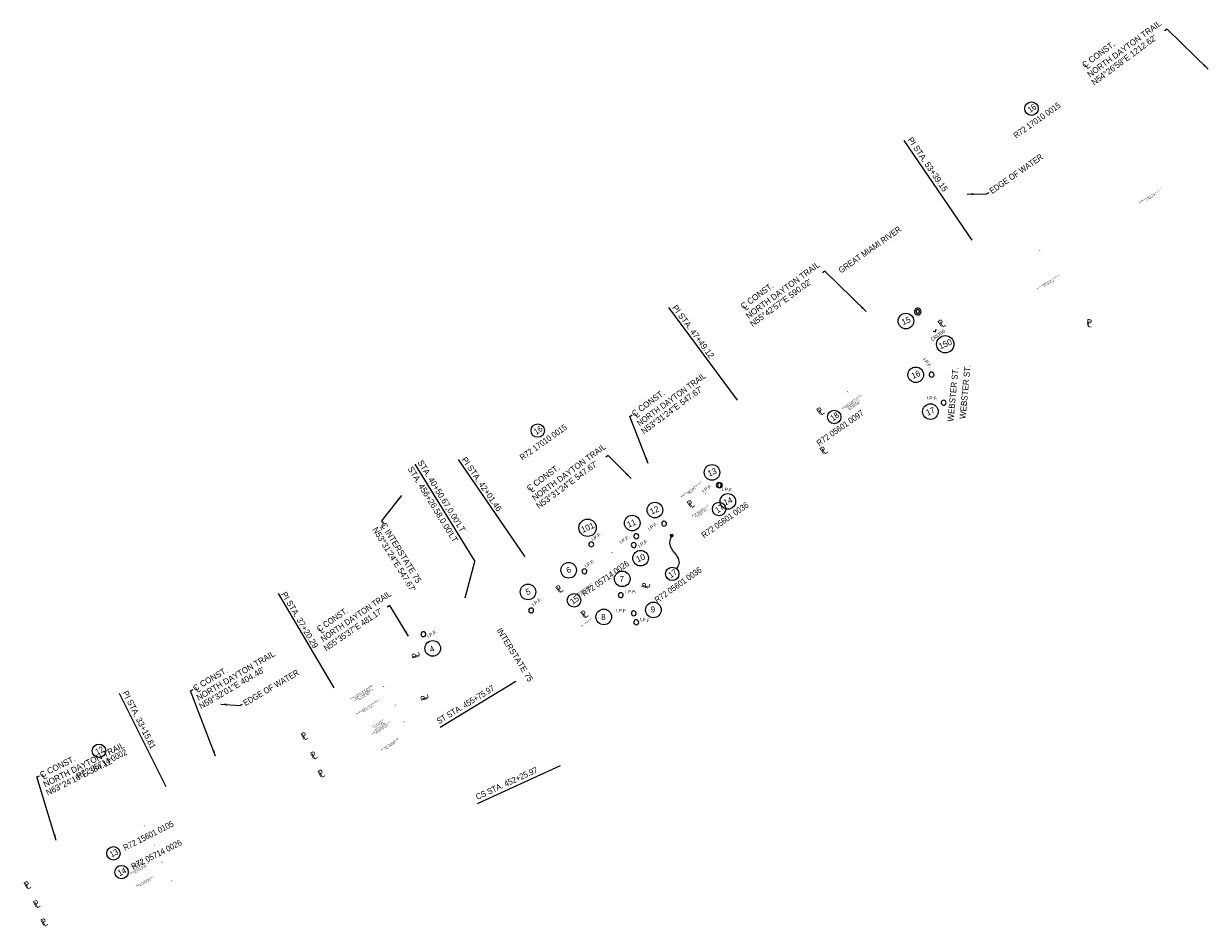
# Model space of a CAD drawing. Header units: feet. Extents: x 1483738 to 1503659, y 655358 to 665426.
# Tile 3 of 4: x 1494216 to 1496675, y 656096 to 657971. Entities that reach past the tile are written whole.
import ezdxf
from ezdxf.enums import TextEntityAlignment as Align

# ---------------------------------------------------------------- set-up
doc = ezdxf.new("R2010")
doc.units = ezdxf.units.FT
doc.header["$MEASUREMENT"] = 0
doc.linetypes.add('HIDDEN4', pattern=[0.09375, 0.0625, -0.03125])
for name, color, linetype in [('RW_P_Text-Parcel', 140, 'Continuous'), ('RW_X_Text-CLplat', 30, 'Continuous'), ('RW_X_Text-PropMap', 10, 'Continuous')]:
    doc.layers.add(name, color=color, linetype=linetype)
doc.styles.get("Standard").update_dxf_attribs({"font": 'font31.shx'})
doc.styles.add('Style-font31', font='font31.shx')
doc.dimstyles.new('COEC', dxfattribs={"dimscale": 13.9, "dimtxt": 0.18, "dimasz": 0.18, "dimexe": 0.18, "dimexo": 0.0625, "dimgap": 0.09, "dimtad": 1, "dimzin": 0, "dimdsep": 46, "dimtxsty": 'Standard', "dimcen": 0.09, "dimclrd": 256, "dimclre": 256, "dimclrt": 256, "dimaunit": 1, "dimadec": 4, "dimazin": 0, "dimtfac": 1, "dimtofl": 0, "dimtmove": 0, "dimatfit": 3, "dimfxl": 1, "dimtolj": 1, "dimtzin": 0, "dimlwd": -1, "dimlwe": -1, "dimarcsym": 0})

# ---------------------------------------------------------------- blocks, each defined once
blk = doc.blocks.new('309')
at = {"color": 0, "linetype": 'HIDDEN4'}
for p, q in [((-0.034, 0.034), (0.034, -0.034)), ((0.034, 0.034), (-0.034, -0.034))]:
    blk.add_line(p, q, dxfattribs=at)
blk = doc.blocks.new('343')
at = {"color": 0, "linetype": 'ByBlock'}
for radius in [0.0879, 0.045]:
    blk.add_arc((0, 0), radius, 311.534, 310.534, dxfattribs=at)

msp = doc.modelspace()

# ---------------------------------------------------------------- linework, layer by layer
at = {"layer": 'RW_X_Text-CLplat'}
for p, q in [((1496043.109, 657727.99), (1496184.194, 657521.208)), ((1495554.473, 657381.206), (1495696.686, 657188.851)), ((1495117.812, 657065.487), (1495256.308, 656863.267)), ((1495027.808, 657055.553), (1495152.444, 656853.408)), ((1495131.901, 656778.064), (1495152.444, 656853.408)), ((1494744.222, 656787.046), (1494859.263, 656591.348)), ((1495080.38, 656509.057), (1495237.206, 656605.048)), ((1494413.644, 656580.124), (1494510.688, 656386.294)), ((1495157.918, 656351.151), (1495329.759, 656430.032))]:
    msp.add_line(p, q, dxfattribs=at)
for centre, radius in [((1496047.363, 657353.016), 16.2), ((1496128.886, 657304.738), 18), ((1496067.643, 657241.314), 16.2), ((1496098.17, 657164.867), 16.2), ((1495644.689, 657038.576), 16.2), ((1495677.51, 656978.323), 16.2), ((1495526.177, 656960.381), 16.2), ((1495386.379, 656923.467), 18), ((1495479.113, 656933.249), 16.2), ((1495496.365, 656860.421), 16.2), ((1495347.086, 656835.34), 16.2), ((1495458.334, 656817.47), 16.2), ((1495262.582, 656790.274), 16.2), ((1495522.937, 656752.958), 16.2), ((1495419.92, 656738.403), 16.2), ((1495064.809, 656673.004), 16.2)]:
    msp.add_circle(centre, radius, dxfattribs=at)
for centre in [(1496100.507, 657241.644, 746.324), (1496125.555, 657183.349, 746.283), (1495658.595, 657012.209, 746.865), (1495661.254, 657011.919, 746.417), (1495545.225, 656932.173, 748.095), (1495393.864, 656889.166, 759.231), (1495482.229, 656887.715, 749.188), (1495487.361, 656905.981, 749.396), (1495379.769, 656833.044, 751.343), (1495455.121, 656783.664, 749.038), (1495269.154, 656751.804, 752.997), (1495482.255, 656745.905, 748.777), (1495487.391, 656727.231, 748.923), (1495045.452, 656702.572, 746.836)]:
    msp.add_arc(centre, 5.1, 266.533957, 265.533957, dxfattribs=at)
at = {"layer": 'RW_X_Text-PropMap', "const_width": 2.625}
msp.add_lwpolyline([(1495559.675, 656907.578, 1), (1495562.298, 656907.675, 1)], format="xyb", close=True, dxfattribs=at)
at = {"layer": 'RW_X_Text-PropMap'}
for centre, radius in [((1496308.005, 657794.277), 14), ((1495898.405, 657153.802), 14), ((1495282.885, 657125.441), 14), ((1495659.337, 656962.574), 14), ((1495560.986, 656907.627), 2.625), ((1495562.099, 656827.784), 14), ((1495358.25, 656772.853), 14), ((1494371.81, 656460.304), 14), ((1494401.866, 656247.299), 14), ((1494418.697, 656208.378), 14)]:
    msp.add_circle(centre, radius, dxfattribs=at)
msp.add_spline([(1495560.986, 656907.627), (1495558.375, 656901.412), (1495556.681, 656891.098), (1495559.545, 656881.471), (1495566.627, 656871.434), (1495574.153, 656859.97), (1495575.936, 656848.346), (1495570.847, 656838.714)], degree=3, dxfattribs=at)

# ---------------------------------------------------------------- block references
at = {"layer": 'RW_X_Text-CLplat', "xscale": 79.6875, "yscale": 79.6875, "zscale": 79.6875}
msp.add_blockref('343', (1496071.815, 657372.736, 759.123), dxfattribs=at)
at = {"layer": 'RW_X_Text-CLplat', "xscale": 100, "yscale": 100, "zscale": 100, "rotation": 34.6613821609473}
msp.add_blockref('309', (1496108.277, 657331.236, 744.792), dxfattribs=at)

# ---------------------------------------------------------------- texts
at = {"layer": 'RW_P_Text-Parcel', "char_height": 2.5, "attachment_point": 2, "line_spacing_factor": 0.9}
for s, width, insert, rotation in [('DAYTON POWER AND LIGHT, CO\\PR72 15602 0002', 68.22803, (1496553.906, 657614.126), 31.964559), ('P', 68.22803, (1496323.784, 657500.718), 36.017862), ('L', 68.22803, (1496324.536, 657500.066), 36.017862), ('DAYTON POWER AND LIGHT, CO\\PR72 15602 0002', 68.22803, (1496341.14, 657434.915), 31.964559), ('P', 68.22803, (1495925.521, 657206.919), 36.017862), ('WEBSTER STREET BUILDING MANAGEMENT LTD. \\P2069 WEBSTER ST\\PR72 15601 0097', 68.22803, (1495933.807, 657186.293), 36.017862), ('L', 68.22803, (1495926.273, 657206.267), 36.017862), ('MIAMI CONSERVANCY DISTRICT\\PDB 393-570', 68.22803, (1495600.659, 657003.97), 36.017862), ('P', 68.22803, (1495630.993, 656995.458), 36.017862), ('L', 68.22803, (1495631.745, 656994.806), 36.017862), ('NORWOOD MEDICAL LLC \\P2043 WEBSTER ST\\PR72 15601 0036', 68.22803, (1495619.105, 656960.244), 36.017862), ('P', 68.22803, (1495435.914, 656873.966), 36.017862), ('L', 68.22803, (1495436.666, 656873.314), 36.017862), ('P', 68.22803, (1495328.945, 656798.496), 36.017862), ('L', 68.22803, (1495329.697, 656797.844), 36.017862), ('NORWOOD MEDICAL LLC \\PIR DEED 23-012828\\PR72 05714 0026', 68.22803, (1495377.625, 656797.132), 36.017862), ('P', 68.22803, (1495372.257, 656740.138), 36.017862), ('L', 68.22803, (1495373.009, 656739.486), 36.017862), ('CITY OF DAYTON', 68.22803, (1495382.847, 656727.568), 36.017862), ('MIAMI CONSERVANCY DISTRICT\\P(MONT CO. BOARD OF \\PCOUNTY COMMISSIONERS)\\PR72 05714 0001', 68.22803, (1494916.483, 656583.244), 31.964559), ('P', 68.22803, (1494962.242, 656594.881), 36.017862), ('L', 68.22803, (1494962.994, 656594.229), 36.017862), ('MIAMI CONSERVANCY DISTRICT\\PR72 05714 0001', 68.22803, (1494928.385, 656551.966), 31.964559), ('P', 68.22803, (1494986.468, 656556.618), 36.017862), ('L', 68.22803, (1494987.22, 656555.966), 36.017862), ('CITY OF DAYTON\\PDB 1266-156\\PR72 05714 0026\\PINGRESS/EGRESS ESMT TO MCD DB 2272-252', 50.19432, (1494950.046, 656518.056), 34.785264), ('P', 68.22803, (1495005.065, 656521.398), 36.017862), ('L', 68.22803, (1495005.817, 656520.746), 36.017862), ('STANLEY TERMINALS INC.\\PR72 05714 0027', 60.4791, (1494974.794, 656475.079), 34.785264), ('P', 68.22803, (1494465.628, 656306.954), 31.097064), ('L', 68.22803, (1494466.322, 656306.24), 31.097064), ('P', 68.22803, (1494486.483, 656266.754), 31.097064), ('L', 68.22803, (1494487.176, 656266.039), 31.097064), ('CITY OF DAYTON\\PDB 1266-156\\PR72 05714 0026\\PINGRESS/EGRESS ESMT TO MCD DB 2272-252', 50.19432, (1494449.01, 656226.987), 29.864465), ('P', 68.22803, (1494501.99, 656230.069), 31.097064), ('L', 68.22803, (1494502.683, 656229.354), 31.097064), ('STANLEY TERMINALS INC.\\PR72 05714 0027', 60.4791, (1494465.973, 656190.188), 29.864465), ('P', 68.22803, (1494521.85, 656191.812), 31.097064), ('L', 68.22803, (1494522.543, 656191.098), 31.097064)]:
    msp.add_mtext_dynamic_manual_height_columns(s, width=width, gutter_width=14, heights=[0], dxfattribs=dict(at, insert=insert, rotation=rotation))
at = {"layer": 'RW_X_Text-CLplat', "style": 'Style-font31'}
for s, rotation, p in [('NORTH DAYTON TRAIL', 36.476566, (1496429.566, 657858.268)), ('N54°26\'58"E 1212.62\'', 36.476566, (1496438.187, 657841.807)), ('C CONST.', 36.476566, (1496418.645, 657877.988)), ('L', 36.476566, (1496423.621, 657875.488)), ('PI STA. 53+39.15', 304.305258, (1496050.147, 657729.544)), ('NORTH DAYTON TRAIL', 36.476566, (1495720.672, 657356.852)), ('C CONST.', 36.476566, (1495709.75, 657376.572)), ('N55°42\'57"E 590.02\'', 36.476566, (1495729.292, 657340.391)), ('PI STA. 47+49.12', 306.476566, (1495561.227, 657380.525)), ('L', 36.476566, (1495714.726, 657374.072)), ('WEBSTER ST.', 84.576707, (1496170.884, 657149.042)), ('N53°31\'24"E 547.67\'', 36.476566, (1495503.195, 657117.459)), ('C CONST.', 36.476566, (1495483.653, 657153.64)), ('L', 36.476566, (1495488.629, 657151.14)), ('NORTH DAYTON TRAIL', 36.476566, (1495276.658, 656978.832)), ("STA. 40+50.67,0.00'LT", 301.656667, (1495032.701, 657059.38)), ('PI STA. 42+01.46', 304.406385, (1495124.089, 657065.293)), ('N53°31\'24"E 547.67\'', 36.476566, (1495285.278, 656962.371)), ("STA. 456+26.58,0.00'LT", 301.656667, (1495012.274, 657046.015)), ('C CONST.', 36.476566, (1495265.736, 656998.552)), ('L', 36.476566, (1495270.712, 656996.052)), ('N53°31\'24"E 547.67\'', 301.656667, (1494939.058, 656920.117)), ('L', 301.656667, (1494954.757, 656925.328)), ('C INTERSTATE 75', 301.656667, (1494956.072, 656929.752)), ('PI STA. 37+20.29', 300.466502, (1494749.784, 656785.999)), ('NORTH DAYTON TRAIL', 30.466502, (1494578.753, 656564.038)), ('C CONST.', 30.466502, (1494571.543, 656583.516)), ('N59°32\'01"E 404.48\'', 30.466502, (1494584.179, 656546.529)), ('L', 30.466502, (1494576.276, 656580.544)), ('PI STA. 33+15.81', 296.595537, (1494420.348, 656581.172)), ('NORTH DAYTON TRAIL', 26.595537, (1494260.109, 656384.359)), ('C CONST.', 26.595537, (1494252.9, 656403.837)), ('N63°24\'16"E 384.12\'', 26.595537, (1494265.536, 656366.85)), ('L', 26.595537, (1494257.193, 656400.425))]:
    msp.add_text(s, height=12.5, rotation=rotation, dxfattribs=at).set_placement(p)
at = {"layer": 'RW_X_Text-CLplat'}
for s, p in [('15', (1496049.927, 657347.81)), ('150', (1496131.45, 657299.532)), ('16', (1496070.207, 657236.107)), ('17', (1496100.734, 657159.661)), ('13', (1495647.253, 657033.37)), ('14', (1495680.074, 656973.116)), ('12', (1495527.649, 656954.448)), ('11', (1495479.858, 656927.247)), ('101', (1495388.943, 656918.26)), ('10', (1495498.929, 656855.214)), ('6', (1495349.65, 656830.134)), ('5', (1495265.145, 656785.067)), ('4', (1495065.512, 656666.155))]:
    msp.add_text(s, height=12.5, rotation=23.175282, dxfattribs=at).set_placement(p, align=Align.CENTER)
for s, rotation, p in [('CROSS', 36.03411, (1496102.122, 657310.825, 874.881)), ('I.P.F.', 306.03411, (1496082.276, 657273.326, 746.324)), ('I.P.F.', 354.53411, (1496090.174, 657190.407, 746.283)), ('I.P.F.', 35.230556, (1495627.295, 656995.596, 746.865)), ('I.P.F.', 354.391129, (1495665.311, 657000.517, 746.417)), ('I.P.F.', 34.130556, (1495397.172, 656896.05, 759.231)), ('I.P.F.', 35.230556, (1495514.381, 656917.273, 748.095)), ('I.P.F.', 34.130556, (1495455.54, 656889.621, 749.396)), ('I.P.F.', 35.230556, (1495494.31, 656881.737, 749.188)), ('I.P.F.', 34.130556, (1495383.077, 656839.928, 751.343)), ('I.P.F.', 36.3025, (1495273.724, 656760.25, 752.997)), ('I.P.F.', 354.391129, (1495494.659, 656729.63, 748.923)), ('I.P.F.', 31.609444, (1495055.44, 656694.322, 746.836))]:
    msp.add_text(s, height=7, rotation=rotation, dxfattribs=at).set_placement(p)
at = {"layer": 'RW_X_Text-CLplat', "style": 'Style-font31', "width": 0.9}
for s, rotation, p in [('NORTH DAYTON TRAIL', 36.476566, (1495494.575, 657133.92)), ('NORTH DAYTON TRAIL', 34.406385, (1494837.506, 656685.831)), ('C CONST.', 34.406385, (1494829.468, 656706.613)), ('N55°35\'37"E 481.17\'', 34.406385, (1494843.92, 656666.768)), ('L', 34.406385, (1494833.939, 656703.141)), ('ST STA. 455+75.97', 31.470139, (1495077.723, 656515.332)), ('CS STA. 452+25.97', 24.656667, (1495157.738, 656358.114))]:
    msp.add_text(s, height=12.5, rotation=rotation, dxfattribs=at).set_placement(p)
at = {"layer": 'RW_X_Text-CLplat'}
for s, p in [('7', (1495457.23, 656810.84)), ('8', (1495419.183, 656731.981)), ('9', (1495521.922, 656747.751))]:
    msp.add_text(s, height=12.5, dxfattribs=at).set_placement(p, align=Align.CENTER)
for p in [(1495464.426, 656787.591, 749.038), (1495445.518, 656747.788, 748.777)]:
    msp.add_text('I.P.F.', height=7, dxfattribs=at).set_placement(p)
at = {"layer": 'RW_X_Text-PropMap', "style": 'Style-font31', "width": 0.9}
for s, height, rotation, p in [('R72 17010 0015', 12.5, 35.230556, (1496276.138, 657731.875)), ('16', 12.5, 35.230556, (1496305.333, 657785.133)), ('EDGE OF WATER', 12.5, 34.759728, (1496226.141, 657616.595)), ('GREAT MIAMI RIVER', 12.5, 35.230556, (1495912.738, 657451.561)), ('P', 14, 35.230556, (1496119.587, 657339.95)), ('P', 14, 354.140833, (1496421.532, 657343.401)), ('L', 14, 35.230556, (1496123.594, 657339.064)), ('L', 14, 354.140833, (1496423.757, 657340.638)), ('R72 05601 0097', 12.5, 35.230556, (1495867.222, 657092.708)), ('P', 14, 35.230556, (1495867.992, 657157.559)), ('L', 14, 35.230556, (1495872, 657156.672)), ('18', 12.5, 35.230556, (1495895.732, 657144.659)), ('R72 17010 0015', 12.5, 35.230556, (1495251.018, 657063.04)), ('16', 12.5, 35.230556, (1495280.213, 657116.297)), ('P', 14, 35.230556, (1495874.71, 657076.327)), ('L', 14, 35.230556, (1495878.718, 657075.44)), ('P', 14, 35.230556, (1495598.779, 656964.851)), ('L', 14, 35.230556, (1495602.787, 656963.964)), ('R72 05601 0036', 12.5, 35.230556, (1495628.154, 656901.479)), ('17', 12.5, 35.230556, (1495656.664, 656953.43)), ('R72 05714 0026', 12.5, 35.230556, (1495380.024, 656779.99)), ('R72 05601 0036', 12.5, 35.230556, (1495530.916, 656766.689)), ('17', 12.5, 35.230556, (1495559.426, 656818.64)), ('P', 14, 36.3025, (1495326.288, 656788.3)), ('L', 14, 36.3025, (1495329.644, 656787.559)), ('P', 14, 74.238889, (1495511.113, 656796.267)), ('L', 14, 74.238889, (1495514.221, 656797.99)), ('15', 12.5, 35.230556, (1495355.577, 656763.709)), ('P', 14, 36.3025, (1495378.372, 656735.952)), ('L', 14, 36.3025, (1495381.728, 656735.211)), ('L', 14, 103.343664, (1495038.167, 656657.179)), ('P', 14, 103.343664, (1495036.238, 656654.364)), ('EDGE OF WATER', 12.5, 30.400873, (1494676.027, 656553.089)), ('P', 14, 103.343664, (1495054.656, 656566.581)), ('L', 14, 103.343664, (1495056.585, 656569.395)), ('P', 14, 26.93533, (1494795.537, 656482.867)), ('L', 14, 26.93533, (1494798.831, 656481.556)), ('12', 12.5, 26.93533, (1494367.857, 656451.535)), ('R72 05714 0002', 12.5, 26.93533, (1494328.984, 656401.343)), ('P', 14, 26.93533, (1494815.303, 656442.903)), ('L', 14, 26.93533, (1494818.597, 656441.592)), ('P', 14, 26.93533, (1494830.576, 656405.186)), ('L', 14, 26.93533, (1494833.87, 656403.874)), ('R72 15601 0105', 12.5, 26.93533, (1494425.974, 656252.439)), ('R72 05714 0026', 12.5, 26.93533, (1494442.804, 656213.518)), ('13', 12.5, 26.93533, (1494397.913, 656238.53)), ('14', 12.5, 26.93533, (1494414.743, 656199.608)), ('P', 14, 26.93533, (1494220.309, 656173.435)), ('L', 14, 26.93533, (1494223.604, 656172.124)), ('P', 14, 26.93533, (1494239.617, 656134.128)), ('L', 14, 26.93533, (1494242.911, 656132.816)), ('P', 14, 26.93533, (1494255.348, 656096.249)), ('L', 14, 26.93533, (1494258.643, 656094.938))]:
    msp.add_text(s, height=height, rotation=rotation, dxfattribs=at).set_placement(p)
at = {"layer": 'RW_X_Text-PropMap', "style": 'Style-font31'}
for s, rotation, p in [('WEBSTER ST.', 84.576707, (1496145.818, 657143.674)), ('INTERSTATE 75', 301.656667, (1495196.734, 656710.575))]:
    msp.add_text(s, height=12.5, rotation=rotation, dxfattribs=at).set_placement(p)

# ---------------------------------------------------------------- leaders
at = {"layer": 'RW_X_Text-CLplat'}
for points in [[(1496675.122, 657876.089), (1496589.364, 657959.54), (1496584.449, 657955.908)], [(1495964.572, 657373.017), (1495878.813, 657456.469), (1495873.899, 657452.836)], [(1495512.407, 657056.84), (1495473.934, 657154.545), (1495478.849, 657158.178)], [(1495476.497, 657026.059), (1495429.021, 657073.956), (1495424.106, 657070.324)], [(1495000.078, 656990.717), (1494958.394, 656938.2), (1494961.685, 656933.051)], [(1495014.519, 656698.249), (1494975.62, 656761.954), (1494970.337, 656758.882)], [(1494614.096, 656449.107), (1494562.024, 656584.72), (1494567.306, 656587.793)], [(1494283.203, 656273.819), (1494242.494, 656406.023), (1494248.025, 656408.622)]]:
    msp.add_leader(points, dimstyle='COEC', override={"dimscale": 70, "dimgap": 0.09, "dimtad": 0}, dxfattribs=at)
at = {"layer": 'RW_X_Text-PropMap'}
for points in [[(1496174.48, 657616.714), (1496214.685, 657616.966), (1496219.817, 657620.3)], [(1494624.525, 656557.134), (1494664.632, 656554.329), (1494670.002, 656557.264)]]:
    msp.add_leader(points, dimstyle='COEC', override={"dimscale": 70, "dimgap": 0.09, "dimtad": 0}, dxfattribs=at)

doc.saveas('drawing.dxf')
